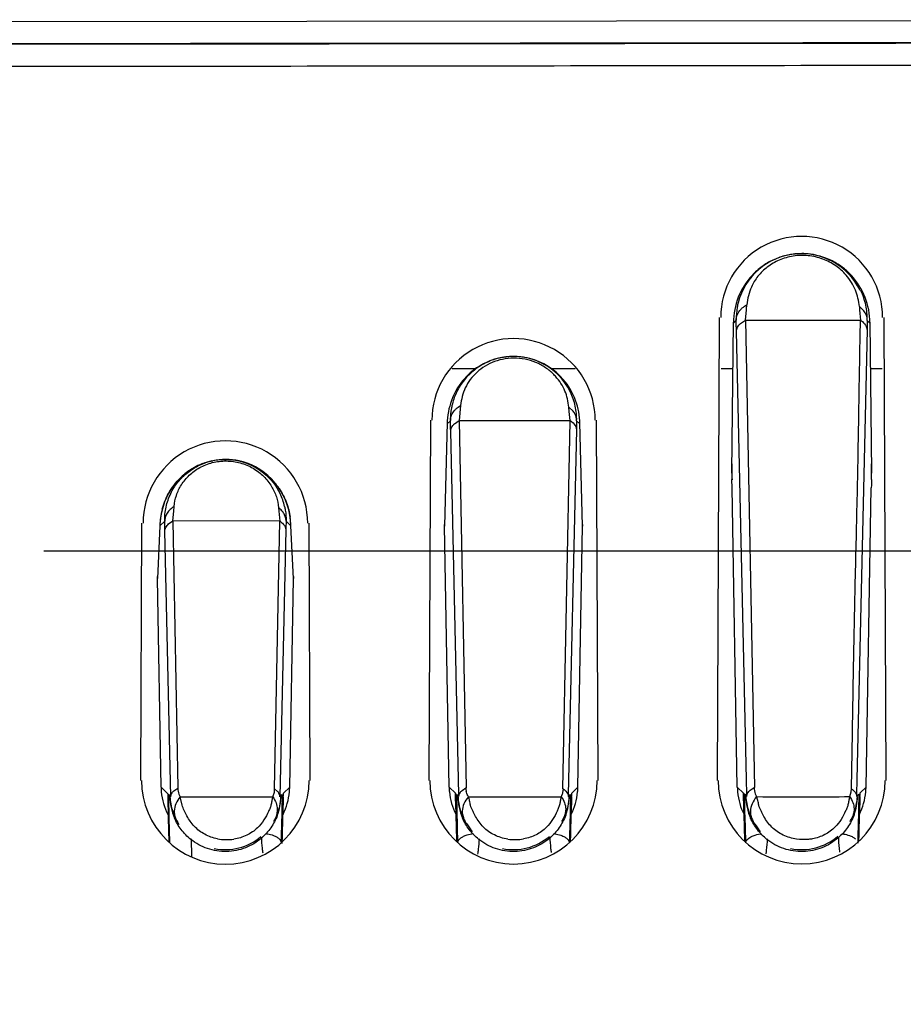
# Model space of a CAD drawing. Header units: inches. Extents: x 0 to 34, y 0 to 22.
# Tile 12 of 45: x 10.116 to 10.546, y 9.519 to 9.997. Entities that reach past the tile are written whole.
import ezdxf

# ---------------------------------------------------------------- set-up
doc = ezdxf.new("R2010")
doc.units = ezdxf.units.IN
doc.header["$LTSCALE"] = 1.87
doc.header["$MEASUREMENT"] = 0
doc.layers.get('0').update_dxf_attribs({"linetype": 'CONTINUOUS'})
doc.layers.add('DIMENSIONS', color=7, linetype='CONTINUOUS')
doc.styles.get("Standard").update_dxf_attribs({"font": 'txt', "width": 0.8})
doc.dimstyles.new('DIMSTYLE_1', dxfattribs={"dimtxt": 0.125, "dimasz": 0.18, "dimexe": 0.18, "dimexo": 0.0625, "dimgap": 0.09, "dimtad": 0, "dimtih": 1, "dimtoh": 1, "dimdec": 3, "dimzin": 4, "dimdsep": 46, "dimtxsty": 'STANDARD', "dimblk": '_FILLED', "dimblk1": '_FILLED', "dimblk2": '_FILLED', "dimcen": 0.09, "dimadec": 0, "dimazin": 0, "dimtp": 0.01, "dimtm": 0.01, "dimtfac": 1, "dimtdec": 3, "dimtofl": 0, "dimtmove": 0, "dimatfit": 3, "dimldrblk": '_FILLED', "dimfxl": 1, "dimtolj": 1, "dimtzin": 4, "dimarcsym": 0})

# ---------------------------------------------------------------- blocks, each defined once
blk = doc.blocks.new('_FILLED')
at = {"color": 0, "linetype": 'BYBLOCK'}
blk.add_solid([(0, 0), (-1, 0.1736111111), (-1, -0.1736111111)], dxfattribs=at)
blk = doc.blocks.new('*D10')
at = {"layer": 'DIMENSIONS', "color": 2, "linetype": 'CONTINUOUS'}
for p, q in [((10.1280446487, 9.7388993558), (12.0112890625, 9.7388993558)), ((11.8862890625, 9.7388993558), (11.8862890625, 7.6452996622)), ((11.8862890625, 5.4229153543), (11.8862890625, 7.3952996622)), ((10.985857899, 5.4229153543), (12.0112890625, 5.4229153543))]:
    blk.add_line(p, q, dxfattribs=at)
at = {"layer": 'DIMENSIONS', "color": 2, "linetype": 'CONTINUOUS', "xscale": 0.18, "yscale": 0.18, "zscale": 0.18}
for p, rotation in [((11.8862890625, 9.7388993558), 90), ((11.8862890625, 5.4229153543), 270)]:
    blk.add_blockref('_FILLED', p, dxfattribs=dict(at, rotation=rotation))
at = {"layer": 'DIMENSIONS', "color": 2, "linetype": 'CONTINUOUS', "insert": (11.8862890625, 7.5827996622), "char_height": 0.125, "width": 1.425, "attachment_point": 2, "line_spacing_factor": 0.9}
blk.add_mtext('4.316{\\Ftxt.shx;\\W1.000000;\\H0.125000; }[109.63]', dxfattribs=at)

msp = doc.modelspace()

# ---------------------------------------------------------------- linework, layer by layer
at = {"color": 6, "linetype": 'CONTINUOUS'}
for p, q in [((9.9426120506, 9.996068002), (10.9182691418, 9.9970946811)), ((10.4963305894, 9.8834153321), (10.4914943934, 9.8830502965)), ((10.5264247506, 9.8556762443), (10.5243268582, 9.8576931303)), ((10.469071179, 9.8510808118), (10.4694739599, 9.8561170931)), ((10.4553268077, 9.6274153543), (10.4563719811, 9.8510605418)), ((10.4563719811, 9.8510605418), (10.4563788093, 9.8524153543)), ((10.4623498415, 9.7770285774), (10.4631406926, 9.8501114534)), ((10.4631406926, 9.8501114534), (10.4631427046, 9.8496839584)), ((10.463142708, 9.8496842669), (10.4644451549, 9.8510093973)), ((10.46663233, 9.8494775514), (10.4690720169, 9.8510812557)), ((10.468927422, 9.8510083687), (10.4733021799, 9.6240209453)), ((10.4690714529, 9.8510820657), (10.5248577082, 9.8510442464)), ((10.5276861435, 9.8480028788), (10.5280507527, 9.8463405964)), ((10.5280875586, 9.8479262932), (10.5280506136, 9.8463405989)), ((10.5281628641, 9.8509788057), (10.5280875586, 9.8479262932)), ((10.5281628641, 9.8509788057), (10.5294354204, 9.8496839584)), ((10.5294354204, 9.8496839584), (10.5294374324, 9.8501114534)), ((10.5294374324, 9.8501114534), (10.5302289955, 9.7770314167)), ((10.5361493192, 9.8524153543), (10.5361563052, 9.8510297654)), ((10.5361563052, 9.8510297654), (10.5372017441, 9.6274153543)), ((10.4694613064, 9.627758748), (10.464574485, 9.8456471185)), ((10.5280506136, 9.8463405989), (10.5231420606, 9.627758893)), ((10.3305309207, 9.8095699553), (10.3299406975, 9.8022930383)), ((10.3833865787, 9.8066121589), (10.3832118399, 9.8088181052)), ((10.3852750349, 9.8068112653), (10.3832118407, 9.8088181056)), ((10.3837582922, 9.8022617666), (10.3833865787, 9.8066121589)), ((10.315250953, 9.6274153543), (10.3160529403, 9.8024153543)), ((10.3240839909, 9.801293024), (10.3227858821, 9.7510188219)), ((10.3240818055, 9.8006396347), (10.3256386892, 9.8022239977)), ((10.3240842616, 9.8013032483), (10.3240818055, 9.8006396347)), ((10.3276696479, 9.8007611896), (10.3299412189, 9.8022922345)), ((10.329822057, 9.8022302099), (10.3332623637, 9.6238638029)), ((10.3299406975, 9.8022930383), (10.3837582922, 9.8022617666)), ((10.3802639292, 9.623344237), (10.3838582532, 9.8021986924)), ((10.386964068, 9.8021989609), (10.3868920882, 9.7992685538)), ((10.386964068, 9.8021989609), (10.3884963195, 9.8006396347)), ((10.3897922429, 9.7510188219), (10.3884941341, 9.801293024)), ((10.3884963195, 9.8006396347), (10.3884941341, 9.801293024)), ((10.3964818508, 9.8024153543), (10.397284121, 9.6274153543)), ((10.329701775, 9.6205872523), (10.3257602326, 9.7971601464)), ((10.3868568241, 9.7977441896), (10.3828984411, 9.6206071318)), ((10.3865026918, 9.7993371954), (10.386856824, 9.7977441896)), ((10.3868920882, 9.7992685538), (10.3868568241, 9.7977441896)), ((10.4623755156, 9.7802770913), (10.4623866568, 9.7812551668)), ((10.4623866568, 9.7812551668), (10.4623866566, 9.773699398)), ((10.5301914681, 9.7736993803), (10.5301914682, 9.7812551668)), ((10.5301914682, 9.7812551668), (10.5302029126, 9.7802485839)), ((10.229743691, 9.7803231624), (10.2290503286, 9.7806479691)), ((10.462347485, 9.7767900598), (10.4623571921, 9.7782762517)), ((10.4623571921, 9.7782762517), (10.4623702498, 9.7797646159)), ((10.4623702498, 9.7797646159), (10.4623755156, 9.7802770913)), ((10.5302209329, 9.7782762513), (10.53023064, 9.7767900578)), ((10.4628476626, 9.7737071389), (10.4623866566, 9.7736993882)), ((10.4624593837, 9.7695522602), (10.4623866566, 9.773699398)), ((10.5301672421, 9.7723169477), (10.5301431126, 9.7709345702)), ((10.5301914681, 9.7736993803), (10.5301672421, 9.7723169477)), ((10.1898217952, 9.7687479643), (10.1886793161, 9.7668375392)), ((10.4650206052, 9.62414211), (10.4624589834, 9.7695506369)), ((10.5275571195, 9.6241437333), (10.5301187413, 9.7695522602)), ((10.5301431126, 9.7709345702), (10.5301187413, 9.7695522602)), ((10.1907976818, 9.7534825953), (10.1912158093, 9.7581867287)), ((10.1912158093, 9.7581867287), (10.1914065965, 9.7605633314)), ((10.1751864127, 9.6274153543), (10.1757481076, 9.7524153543)), ((10.1868110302, 9.7534170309), (10.1844709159, 9.7510356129)), ((10.1845980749, 9.7535967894), (10.1844855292, 9.7520226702)), ((10.1886906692, 9.7520244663), (10.190798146, 9.7534818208)), ((10.1907084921, 9.7534336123), (10.1932126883, 9.6237198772)), ((10.2426844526, 9.7534573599), (10.1907981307, 9.7534825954)), ((10.2401603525, 9.6232808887), (10.2427607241, 9.7534102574)), ((10.2481072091, 9.7510356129), (10.2457868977, 9.7533968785)), ((10.256793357, 9.7524153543), (10.257355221, 9.6274153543)), ((10.1844709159, 9.7510356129), (10.183235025, 9.7255235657)), ((10.1844855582, 9.752023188), (10.1844709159, 9.7510356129)), ((10.1844875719, 9.7520636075), (10.1844855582, 9.752023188)), ((10.1897971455, 9.6194500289), (10.1869250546, 9.7486463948)), ((10.2456845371, 9.7491250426), (10.242799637, 9.6194683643)), ((10.2453414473, 9.7506492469), (10.2456845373, 9.7491250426)), ((10.2481072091, 9.7510356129), (10.24809298, 9.7520146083)), ((10.2493431, 9.7255235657), (10.2481072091, 9.7510356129)), ((10.3250206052, 9.62414211), (10.3227854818, 9.7510171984)), ((10.3227858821, 9.7510188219), (10.322788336, 9.7516824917)), ((10.3875571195, 9.6241437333), (10.3897922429, 9.7510188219)), ((10.3897898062, 9.7516818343), (10.3897922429, 9.7510188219)), ((10.1850206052, 9.62414211), (10.1832346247, 9.7255219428)), ((10.183235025, 9.7255235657), (10.183249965, 9.7265172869)), ((10.2475571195, 9.6241437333), (10.2493431, 9.7255235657)), ((10.2493281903, 9.7265166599), (10.2493431, 9.7255235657)), ((10.4696175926, 9.6206723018), (10.4694613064, 9.627758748)), ((10.5231420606, 9.627758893), (10.5229861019, 9.6206953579)), ((10.1850210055, 9.6241437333), (10.188309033, 9.6209124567)), ((10.1913003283, 9.6223667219), (10.1931201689, 9.6236681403)), ((10.2400822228, 9.6217353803), (10.2402374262, 9.6232293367)), ((10.24164053, 9.6220507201), (10.240237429, 9.6232293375)), ((10.2445103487, 9.621151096), (10.2475571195, 9.6241437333)), ((10.3250210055, 9.6241437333), (10.3280337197, 9.621185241)), ((10.3312692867, 9.6224795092), (10.3331369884, 9.6237949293)), ((10.3803657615, 9.6232751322), (10.3799256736, 9.620620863)), ((10.3845888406, 9.6212289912), (10.3875571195, 9.6241437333)), ((10.4650210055, 9.6241437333), (10.4679496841, 9.621267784)), ((10.4712279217, 9.6226063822), (10.4731455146, 9.6239363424)), ((10.5203517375, 9.6218475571), (10.5205041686, 9.623334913)), ((10.5246798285, 9.6213184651), (10.5275571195, 9.6241437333)), ((10.188309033, 9.6209124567), (10.1883421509, 9.6194202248)), ((10.1883421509, 9.6194202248), (10.1885707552, 9.609110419)), ((10.1887343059, 9.620494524), (10.189378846, 9.6198611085)), ((10.1887579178, 9.6194276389), (10.1887343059, 9.620494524)), ((10.1889858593, 9.609119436), (10.1887579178, 9.6194276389)), ((10.189378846, 9.6198611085), (10.1897971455, 9.6194500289)), ((10.194296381, 9.6193966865), (10.2393255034, 9.6194184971)), ((10.195310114, 9.6153868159), (10.194296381, 9.6193966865)), ((10.2393235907, 9.6194184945), (10.2400822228, 9.6217353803)), ((10.242799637, 9.6194683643), (10.2433764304, 9.6200352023)), ((10.2433764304, 9.6200352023), (10.2438609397, 9.620511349)), ((10.2438609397, 9.620511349), (10.2435160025, 9.6049251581)), ((10.2444444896, 9.6194841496), (10.2444853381, 9.6205192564)), ((10.2444853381, 9.6205192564), (10.2445103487, 9.621151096)), ((10.3286614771, 9.6205660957), (10.3293240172, 9.619914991)), ((10.3286851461, 9.6194970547), (10.3286614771, 9.6205660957)), ((10.3288346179, 9.6127419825), (10.3286851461, 9.6194970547)), ((10.3293240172, 9.619914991), (10.3297252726, 9.6195206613)), ((10.3297252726, 9.6195206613), (10.329701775, 9.6205872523)), ((10.3827729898, 9.6203164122), (10.3828749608, 9.6195423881)), ((10.3828984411, 9.6206071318), (10.3828749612, 9.6195423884)), ((10.3828749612, 9.6195423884), (10.3834645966, 9.6201218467)), ((10.3834645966, 9.6201218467), (10.3839369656, 9.6205860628)), ((10.3839369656, 9.6205860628), (10.3835896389, 9.6049010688)), ((10.3845227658, 9.6195581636), (10.3845636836, 9.6205941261)), ((10.3845636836, 9.6205941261), (10.3845888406, 9.6212289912)), ((10.4692576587, 9.6199802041), (10.4685762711, 9.6206498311)), ((10.4685999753, 9.619579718), (10.4685762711, 9.6206498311)), ((10.4687507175, 9.612770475), (10.4685999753, 9.619579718)), ((10.469641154, 9.6196033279), (10.4692576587, 9.6199802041)), ((10.469641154, 9.6196033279), (10.4696175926, 9.6206723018)), ((10.5196122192, 9.6195403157), (10.5203517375, 9.6218475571)), ((10.522859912, 9.6204073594), (10.5229624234, 9.619628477)), ((10.5229861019, 9.6206953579), (10.5229625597, 9.619628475)), ((10.5235649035, 9.6202204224), (10.5229625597, 9.619628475)), ((10.5240254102, 9.6206729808), (10.5235649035, 9.6202204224)), ((10.5240254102, 9.6206729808), (10.5236753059, 9.6048730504)), ((10.5246135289, 9.6196419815), (10.5246545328, 9.6206799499)), ((10.5246545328, 9.6206799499), (10.5246798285, 9.6213184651)), ((10.1885707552, 9.609110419), (10.1888278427, 9.5974966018)), ((10.1892498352, 9.5971615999), (10.1889858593, 9.609119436)), ((10.3290077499, 9.6049090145), (10.3288346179, 9.6127419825)), ((10.4689251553, 9.6048821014), (10.4687507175, 9.612770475)), ((10.2435160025, 9.6049251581), (10.2434444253, 9.601686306)), ((10.3291808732, 9.597067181), (10.3290077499, 9.6049090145)), ((10.3835896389, 9.6049010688), (10.3835173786, 9.6016331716)), ((10.4690995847, 9.5969846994), (10.4689251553, 9.6048821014)), ((10.5236753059, 9.6048730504), (10.5236022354, 9.601570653)), ((10.2434035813, 9.5998374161), (10.2433435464, 9.5971188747)), ((10.2434444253, 9.601686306), (10.2434035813, 9.5998374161)), ((10.3757752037, 9.6015282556), (10.3793478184, 9.6007186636)), ((10.3834800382, 9.5999438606), (10.3834159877, 9.5970451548)), ((10.3835173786, 9.6016331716), (10.3834800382, 9.5999438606)), ((10.5235687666, 9.6000574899), (10.5235002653, 9.5969593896)), ((10.5236022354, 9.601570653), (10.5235687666, 9.6000574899)), ((10.1999465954, 9.5904159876), (10.1997583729, 9.5989760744))]:
    msp.add_line(p, q, dxfattribs=at)
at = {"color": 7, "linetype": 'CONTINUOUS'}
for p, q in [((10.3379831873, 9.8274153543), (10.32640983, 9.8274153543)), ((10.3862120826, 9.8274153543), (10.3745918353, 9.8274153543)), ((10.4628899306, 9.8274153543), (10.4571647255, 9.8274153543)), ((10.5353639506, 9.8274153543), (10.5296881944, 9.8274153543))]:
    msp.add_line(p, q, dxfattribs=at)
at = {"color": 6, "linetype": 'CONTINUOUS'}
for points in [[(10.205159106, 9.7813328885), (10.202472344, 9.7801452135), (10.1999051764, 9.7787091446), (10.1976728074, 9.7771839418), (10.1957168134, 9.7755979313)], [(10.2369701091, 9.7755019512), (10.234868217, 9.7772116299), (10.2324732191, 9.7788324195), (10.229743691, 9.7803231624)], [(10.1957168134, 9.7755979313), (10.193997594, 9.7739726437), (10.192463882, 9.7722994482), (10.1910795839, 9.7705635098), (10.1898217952, 9.7687479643)], [(10.24636007, 9.761241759), (10.2454826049, 9.7635697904), (10.2444484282, 9.7658021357), (10.2432662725, 9.7679308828), (10.2419411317, 9.7699538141), (10.2404646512, 9.7718823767), (10.2388188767, 9.7737276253), (10.2369701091, 9.7755019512)], [(10.1886793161, 9.7668375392), (10.1876535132, 9.7648270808), (10.1867546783, 9.7627257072), (10.1859920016, 9.7605430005), (10.1853735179, 9.7582881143), (10.1849065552, 9.7559698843), (10.1845980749, 9.7535967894)], [(10.2480926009, 9.7520225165), (10.2479653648, 9.7537483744), (10.2476108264, 9.7563249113), (10.2470724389, 9.7588247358), (10.24636007, 9.761241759)]]:
    msp.add_lwpolyline(points, dxfattribs=at)
for centre, radius, start, end in [((10.4962888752, 9.8524158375), 0.039338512, 359.999305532, 180.0006936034), ((10.4961433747, 9.8516975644), 0.0316936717, 25.8941667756, 165.7697134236), ((10.4965943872, 9.8489405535), 0.034488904, 98.5037109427, 103.0469537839), ((10.4960182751, 9.8491420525), 0.0342847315, 76.028091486, 80.0222096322), ((10.496412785, 9.8503802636), 0.0330487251, 125.9066443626, 137.2095485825), ((10.4968521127, 9.8499279), 0.0336784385, 137.152521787, 180.0960223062), ((10.4960605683, 9.8502653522), 0.0332036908, 42.7504449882, 51.9800790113), ((10.4955897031, 9.8498533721), 0.0338291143, 359.8931622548, 42.7214791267), ((9.8261071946, 9.9014534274), 0.6449621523, 355.9691828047, 356.1870059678), ((10.9995232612, 9.8923060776), 0.4764553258, 184.1660240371, 184.9678929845), ((8.4320446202, 9.7993082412), 2.0330580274, 1.3060384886, 1.4572025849), ((10.3562891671, 9.8024162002), 0.0396732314, 359.9987941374, 180.0012045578), ((10.3564718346, 9.8014341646), 0.032017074, 103.5445971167, 131.3909272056), ((10.355959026, 9.8035046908), 0.0298840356, 100.3989137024, 103.5184750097), ((10.356389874, 9.802786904), 0.0305961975, 25.8820548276, 101.7518009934), ((10.3558718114, 9.8039881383), 0.0293927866, 96.4258815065, 100.4017994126), ((10.3566711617, 9.8038360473), 0.0295486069, 78.5764388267, 83.805059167), ((10.3561067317, 9.8014326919), 0.0320178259, 40.6238922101, 75.3942295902), ((10.3568783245, 9.8009218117), 0.032670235, 131.3316341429, 150.5064744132), ((10.3553022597, 9.800634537), 0.0331578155, 20.1694845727, 40.6122280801), ((10.3575229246, 9.8005138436), 0.0334321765, 150.4417836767, 169.5066410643), ((10.3561429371, 9.8028880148), 0.0304982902, 153.9637697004, 165.681480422), ((10.3547894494, 9.800436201), 0.0337075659, 0.3517203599, 20.1853899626), ((10.3578744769, 9.8004280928), 0.0337934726, 169.4722375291, 179.637733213), ((8.4964200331, 9.7557854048), 1.8298080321, 1.29565511, 1.454262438), ((10.2162891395, 9.7524161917), 0.0399867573, 359.9988154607, 180.0011834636), ((10.2163926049, 9.7522868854), 0.0311424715, 111.1773921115, 113.7264348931), ((10.2167182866, 9.751348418), 0.0321352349, 102.6818075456, 111.1143816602), ((10.2162876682, 9.7536344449), 0.0297766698, 77.1271849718, 101.8478755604), ((10.2160652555, 9.7519581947), 0.0314912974, 46.3595827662, 77.6459603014), ((10.2168353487, 9.7515533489), 0.0320017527, 127.6347509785, 134.0130705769), ((10.2165773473, 9.7519105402), 0.0315613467, 113.7585621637, 127.6597919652), ((10.7765528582, 9.7792267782), 0.3142148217, 180.4443300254, 181.0079487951), ((10.2160241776, 9.7792267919), 0.314215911, 358.9920507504, 359.5556686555), ((9.864574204, 9.7731808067), 0.6656662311, 0.4385836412, 0.6083550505), ((10.2153718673, 9.7511584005), 0.032543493, 33.9248093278, 46.4298434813), ((10.2163673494, 9.7540123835), 0.029415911, 12.7742616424, 25.6349611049), ((10.2186698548, 9.7504094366), 0.0342048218, 165.1503906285, 178.9439926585), ((10.9068841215, 9.8145753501), 0.6670049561, 184.6993732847, 185.2572477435), ((8.5499503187, 9.7119072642), 1.6373869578, 1.2856910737, 1.4526738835), ((11.6655831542, 9.7172389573), 1.4202565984, 178.5411649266, 178.7135482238), ((10.2139231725, 9.750409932), 0.0341899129, 1.0556376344, 8.2160975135), ((10.2162890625, 9.6274153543), 0.0407240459, 180.0000000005, 359.9999999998), ((10.2156822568, 9.6246813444), 0.0306659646, 181.0116484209, 185.389491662), ((10.2022170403, 9.6238200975), 0.00909826, 180.9567297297, 190.8320399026), ((10.216894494, 9.6246813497), 0.0306673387, 354.614411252, 358.9883812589), ((10.3562890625, 9.6274153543), 0.0406544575, 180.0000000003, 360), ((10.3556874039, 9.6246811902), 0.0306711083, 181.0118294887, 185.3743761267), ((10.3422825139, 9.6239494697), 0.0091468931, 180.9679454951, 190.9641675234), ((10.3568980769, 9.6246811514), 0.0306637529, 354.6036720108, 358.9879998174), ((10.4962890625, 9.6274153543), 0.0405735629, 180.0000000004, 359.9999999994), ((10.4956826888, 9.6246811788), 0.0306663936, 181.0119254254, 185.3882330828), ((10.4823186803, 9.6240867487), 0.0091745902, 180.9389109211, 191.1054047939), ((10.4968940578, 9.6246811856), 0.030667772, 354.6156657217, 358.9881065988), ((10.2165606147, 9.6247621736), 0.0315480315, 185.3858076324, 206.3077982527), ((10.2154097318, 9.6212747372), 0.0271031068, 180.7731022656, 184.3382710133), ((10.2164748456, 9.6199174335), 0.0271697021, 181.0108716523, 203.3111760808), ((10.2017643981, 9.6237308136), 0.0086369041, 190.8146081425, 210.1382641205), ((10.2161375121, 9.619931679), 0.0271353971, 339.3429012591, 358.9971717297), ((11.6678932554, 9.5630038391), 1.424568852, 177.7277814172, 177.9266296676), ((10.2162561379, 9.6247396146), 0.0313083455, 333.7386542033, 354.6179013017), ((10.2165409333, 9.6218340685), 0.0279777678, 354.4979265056, 358.5941221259), ((10.2100599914, 9.6220586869), 0.0344618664, 355.2856821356, 358.4886303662), ((10.3563143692, 9.6247381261), 0.0313006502, 185.3706459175, 206.1947687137), ((8.8223965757, 9.5612368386), 1.5068301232, 2.0347727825, 2.2800826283), ((10.3561292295, 9.6218683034), 0.0281038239, 181.4003940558, 185.165475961), ((10.3564696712, 9.6199881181), 0.0272388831, 181.0084934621, 203.5998450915), ((10.3549055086, 14.1164957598), 4.4970974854, 269.7381250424, 270.0492272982), ((10.3551544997, 13.4855066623), 3.8661084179, 270.0535716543, 270.3602905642), ((10.371551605, 9.6233327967), 0.0088022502, 334.0093792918, 342.0555062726), ((10.3561362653, 9.6200070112), 0.0272110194, 339.5342526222, 358.9972506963), ((10.3560174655, 9.6247623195), 0.0315480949, 333.6487197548, 354.6073195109), ((11.8341124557, 9.5620089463), 1.4507316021, 177.7265314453, 177.9234932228), ((10.3566424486, 9.6219128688), 0.0279547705, 354.4589765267, 358.5904531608), ((10.3500214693, 9.6221402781), 0.0345788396, 355.2846433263, 358.4859372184), ((10.4965590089, 9.6247617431), 0.031546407, 185.3844525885, 206.3020527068), ((8.9865757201, 9.5623266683), 1.4825460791, 2.0297313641, 2.2784906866), ((10.4961461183, 9.6219534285), 0.0282047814, 181.4006119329, 185.1461501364), ((10.4964761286, 9.6200735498), 0.0273320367, 181.0109323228, 203.8936752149), ((10.4819002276, 9.623999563), 0.0087471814, 191.0729614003, 210.9634748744), ((10.4961125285, 11.9149230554), 2.2955242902, 269.4580732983, 270.0705543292), ((10.4962356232, 11.5476361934), 1.9282375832, 270.0803357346, 270.6946844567), ((10.4961349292, 9.6200946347), 0.0272990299, 339.7200191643, 358.9973051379), ((10.4962797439, 9.6247366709), 0.031284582, 333.7468453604, 354.6200691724), ((12.0053042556, 9.5608175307), 1.4818587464, 177.724966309, 177.9196043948), ((10.4966611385, 9.6220047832), 0.0280271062, 354.4548070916, 358.5891136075), ((10.4899955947, 9.6222332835), 0.0346957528, 355.2844121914, 358.4851101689), ((11.292020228, 9.5767075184), 1.0484461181, 177.9318708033, 178.3594488), ((9.2668490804, 9.5775405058), 1.0620791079, 1.5858927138, 2.0071170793), ((10.3567132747, 9.6206722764), 0.0265653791, 332.3135633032, 344.9083210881), ((11.4337637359, 9.5765995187), 1.050117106, 177.9275731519, 178.3566874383), ((9.3978275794, 9.5774187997), 1.0710178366, 1.5851292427, 2.0020785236), ((11.5752998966, 9.5765067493), 1.0515682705, 177.9233615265, 178.3545186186), ((11.9139175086, 9.5593240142), 1.6705862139, 178.3741273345, 178.7178212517), ((8.7969991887, 9.5641966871), 1.5321183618, 1.4127813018, 1.5984343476), ((10.3557819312, 9.6211745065), 0.0276234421, 330.2717015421, 332.288685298), ((12.0127512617, 9.5603209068), 1.6293333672, 178.3683577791, 178.6856662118), ((8.907219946, 9.5634982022), 1.5618228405, 1.409288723, 1.5977484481), ((10.4958280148, 9.6212403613), 0.0276594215, 330.101181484, 332.3756741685), ((12.1425182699, 9.5605219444), 1.6190117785, 178.3654727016, 178.6780755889), ((10.2162750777, 9.6206633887), 0.026899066, 258.4164195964, 309.9879126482), ((10.2169601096, 9.6223626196), 0.0237694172, 259.1323575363, 278.2759374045), ((10.2862919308, 9.6005976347), 0.0524906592, 180.918411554, 186.7813041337), ((8.3888805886, 9.5539285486), 1.9403660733, 1.2937075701, 1.4187689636), ((10.2873321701, 9.600537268), 0.0523912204, 352.8060654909, 358.320347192), ((10.3562726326, 9.6207387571), 0.0269750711, 258.4545547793, 310.277086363), ((10.4263787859, 9.6005327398), 0.0524220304, 180.7330374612, 186.7461586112), ((8.4804142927, 9.5527710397), 1.9887632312, 1.3007775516, 1.4158271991), ((10.4962701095, 9.6208263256), 0.0270633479, 258.6118583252, 310.5770267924), ((10.5664814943, 9.6004609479), 0.0523574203, 180.5298729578, 186.7129027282), ((10.2867114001, 9.6006449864), 0.0529127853, 186.7785857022, 189.22151558), ((10.3571040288, 9.6222698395), 0.0236748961, 261.1770122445, 279.97804141), ((10.4267927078, 9.6005788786), 0.0528385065, 186.74311765, 188.9814993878), ((10.4273653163, 9.6004690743), 0.0523598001, 352.3349469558, 358.3706398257), ((10.566885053, 9.6005053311), 0.0527634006, 186.7095419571, 188.7127648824), ((10.2868969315, 9.6005884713), 0.052829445, 350.1980803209, 352.8100824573), ((10.4269583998, 9.6005191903), 0.0527697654, 350.3394747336, 352.3399491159)]:
    msp.add_arc(centre, radius, start, end, dxfattribs=at)
for points, knots in [([(9.943296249, 9.985408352), (10.024847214, 9.9854588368), (10.3505046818, 9.9857100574), (10.6761619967, 9.9861594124), (10.9202681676, 9.9866075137)], [0, 0, 0, 0, 0.2504194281, 1, 1, 1, 1]), ([(10.964526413, 9.9862790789), (10.8796006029, 9.9861198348), (10.5391883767, 9.9855349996), (10.1987757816, 9.9851646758), (9.9432890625, 9.9850079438)], [0, 0, 0, 0, 0.2494793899, 1, 1, 1, 1]), ([(10.9665808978, 9.9755658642), (10.8815422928, 9.9753935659), (10.7113268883, 9.9750879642), (10.4558244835, 9.9746851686), (10.1999922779, 9.9743529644), (10.0293368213, 9.9741997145), (9.9439683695, 9.9741377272)], [0, 0, 0, 0, 0.2494748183, 0.4993548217, 0.7495579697, 1, 1, 1, 1]), ([(10.5178670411, 9.8729830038), (10.5163772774, 9.8746840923), (10.5137827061, 9.8769982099), (10.5098135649, 9.8793973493), (10.5054102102, 9.881331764), (10.4994485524, 9.8827159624), (10.4921758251, 9.8824969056), (10.4853657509, 9.8805639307), (10.4795051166, 9.8771373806), (10.4748809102, 9.8726270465), (10.4726747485, 9.8690340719), (10.4718550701, 9.8671781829)], [0, 0, 0, 0, 0.1240507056, 0.1882786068, 0.2539140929, 0.3872830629, 0.5201406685, 0.6488988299, 0.7716323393, 0.8886974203, 1, 1, 1, 1]), ([(10.4888085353, 9.88253914), (10.4865450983, 9.8820143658), (10.4824054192, 9.8805811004), (10.4786635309, 9.8783316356), (10.4770308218, 9.8771488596)], [0, 0, 0, 0, 0.5354141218, 1, 1, 1, 1]), ([(10.5019586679, 9.8829082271), (10.5015003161, 9.8829889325), (10.4996376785, 9.8832781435), (10.4977500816, 9.883413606), (10.4963305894, 9.8834153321)], [0, 0, 0, 0, 0.2469116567, 1, 1, 1, 1]), ([(10.5165118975, 9.8764231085), (10.5148484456, 9.8777225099), (10.5120609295, 9.87951322), (10.5078856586, 9.8813740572), (10.5055354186, 9.882103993), (10.5042961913, 9.8824124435)], [0, 0, 0, 0, 0.4624554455, 0.7202148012, 1, 1, 1, 1]), ([(10.5243268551, 9.8576931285), (10.524159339, 9.8590453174), (10.5237306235, 9.8617449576), (10.5225232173, 9.8657310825), (10.5205710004, 9.8695393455), (10.5188384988, 9.8718737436), (10.5178670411, 9.8729830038)], [0, 0, 0, 0, 0.2424155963, 0.4854249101, 0.7376600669, 1, 1, 1, 1]), ([(10.4718550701, 9.8671781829), (10.4712569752, 9.865823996), (10.4703310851, 9.8629795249), (10.4698350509, 9.8600429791), (10.469641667, 9.8585633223)], [0, 0, 0, 0, 0.4980058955, 1, 1, 1, 1]), ([(10.5281629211, 9.8509820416), (10.528216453, 9.853445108), (10.5277245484, 9.8584526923), (10.5260903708, 9.8632136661), (10.5249929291, 9.8654789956)], [0, 0, 0, 0, 0.4946281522, 1, 1, 1, 1]), ([(10.465422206, 9.8594884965), (10.4652452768, 9.8587928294), (10.4646356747, 9.8560092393), (10.4643990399, 9.8531431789), (10.4644450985, 9.8510126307)], [0, 0, 0, 0, 0.2519652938, 1, 1, 1, 1]), ([(10.4668254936, 9.8563972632), (10.4670230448, 9.8566013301), (10.4678821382, 9.8574207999), (10.4688611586, 9.8581104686), (10.4696417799, 9.8585632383)], [0, 0, 0, 0, 0.2393902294, 1, 1, 1, 1]), ([(10.4644455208, 9.8510093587), (10.4644390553, 9.8519631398), (10.4648959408, 9.8539848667), (10.4660966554, 9.8556443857), (10.4668254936, 9.8563972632)], [0, 0, 0, 0, 0.4765031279, 1, 1, 1, 1]), ([(10.5281628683, 9.8509789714), (10.5281685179, 9.8517961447), (10.5278495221, 9.8535044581), (10.5269691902, 9.8549887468), (10.5264247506, 9.8556762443)], [0, 0, 0, 0, 0.4823593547, 1, 1, 1, 1]), ([(10.4645743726, 9.8456471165), (10.464573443, 9.8463277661), (10.4650113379, 9.8478208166), (10.4660263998, 9.8489504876), (10.46663233, 9.8494775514)], [0, 0, 0, 0, 0.4587406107, 1, 1, 1, 1]), ([(10.5205041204, 9.6233348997), (10.5206850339, 9.6329750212), (10.5210048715, 9.6522216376), (10.5214231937, 9.6786369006), (10.5218630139, 9.7025417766), (10.5224981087, 9.7310212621), (10.5231998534, 9.7594018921), (10.5237673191, 9.7877142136), (10.5242451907, 9.8158924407), (10.5245834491, 9.8370000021), (10.5248572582, 9.8510467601)], [0, 0, 0, 0, 0.127002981, 0.2535529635, 0.3479881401, 0.4419329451, 0.6287802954, 0.7219341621, 0.8149395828, 1, 1, 1, 1]), ([(10.5248572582, 9.8510467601), (10.5251862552, 9.850830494), (10.5263095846, 9.8500117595), (10.5272803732, 9.8489179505), (10.5276861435, 9.8480028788)], [0, 0, 0, 0, 0.2822892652, 1, 1, 1, 1]), ([(10.3500234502, 9.8327709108), (10.3476986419, 9.8322888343), (10.3431831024, 9.8307782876), (10.3371605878, 9.8270824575), (10.3322118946, 9.8221939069), (10.3297348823, 9.8183102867), (10.328739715, 9.816274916)], [0, 0, 0, 0, 0.2560383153, 0.5080822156, 0.7556764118, 1, 1, 1, 1]), ([(10.3766774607, 9.823773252), (10.3755295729, 9.825034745), (10.3729407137, 9.8273795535), (10.3683855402, 9.8301234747), (10.3632467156, 9.8319434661), (10.3577916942, 9.8327537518), (10.3523125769, 9.8324381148), (10.3455136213, 9.8307126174), (10.3409423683, 9.8279708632), (10.3384488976, 9.8256988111)], [0, 0, 0, 0, 0.1209077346, 0.2458516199, 0.3745824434, 0.5048388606, 0.6342576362, 0.7608638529, 1, 1, 1, 1]), ([(10.3598597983, 9.833212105), (10.3586515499, 9.8333429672), (10.3562197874, 9.8334590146), (10.3537886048, 9.833332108), (10.3525822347, 9.8331962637)], [0, 0, 0, 0, 0.5002716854, 1, 1, 1, 1]), ([(10.3384488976, 9.8256988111), (10.3361401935, 9.8235951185), (10.3332486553, 9.8197953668), (10.3312533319, 9.8139965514), (10.3307344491, 9.8110517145), (10.3305309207, 9.8095699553)], [0, 0, 0, 0, 0.5116213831, 0.7550050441, 1, 1, 1, 1]), ([(10.3832118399, 9.8088181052), (10.3830429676, 9.8101479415), (10.3826044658, 9.8128030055), (10.3813718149, 9.8167136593), (10.379397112, 9.8204338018), (10.3776531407, 9.8227010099), (10.3766774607, 9.823773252)], [0, 0, 0, 0, 0.2423830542, 0.4855533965, 0.7378734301, 1, 1, 1, 1]), ([(10.3869641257, 9.8022022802), (10.387015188, 9.8045720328), (10.3865413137, 9.8093870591), (10.3849710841, 9.8139652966), (10.3839171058, 9.8161427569)], [0, 0, 0, 0, 0.494902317, 1, 1, 1, 1]), ([(10.3265920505, 9.8104306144), (10.3264196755, 9.8097572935), (10.3258258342, 9.8070637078), (10.3255944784, 9.804289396), (10.3256386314, 9.8022273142)], [0, 0, 0, 0, 0.2520445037, 1, 1, 1, 1]), ([(10.3278745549, 9.8074401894), (10.3280603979, 9.8076392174), (10.3288688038, 9.808439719), (10.3297928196, 9.8091197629), (10.3305310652, 9.8095698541)], [0, 0, 0, 0, 0.239507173, 1, 1, 1, 1]), ([(10.3256390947, 9.8022239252), (10.3256375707, 9.8024511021), (10.3256810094, 9.8033750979), (10.325925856, 9.8042864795), (10.3262000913, 9.8049270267)], [0, 0, 0, 0, 0.245877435, 1, 1, 1, 1]), ([(10.3262000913, 9.8049270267), (10.3262954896, 9.805149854), (10.3267381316, 9.8060584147), (10.3273509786, 9.806879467), (10.3278745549, 9.8074401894)], [0, 0, 0, 0, 0.2400958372, 1, 1, 1, 1]), ([(10.3865447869, 9.8045635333), (10.3864731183, 9.8047596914), (10.3861422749, 9.8055570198), (10.3856777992, 9.8062963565), (10.3852750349, 9.8068112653)], [0, 0, 0, 0, 0.2421168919, 1, 1, 1, 1]), ([(10.3262449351, 9.7990114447), (10.3263270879, 9.7991665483), (10.326716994, 9.7998138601), (10.3272365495, 9.8003769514), (10.3276696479, 9.8007611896)], [0, 0, 0, 0, 0.2326290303, 1, 1, 1, 1]), ([(10.3837577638, 9.8022641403), (10.3840769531, 9.8020554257), (10.3851638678, 9.8012682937), (10.3861075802, 9.8002179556), (10.3865026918, 9.7993371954)], [0, 0, 0, 0, 0.283189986, 1, 1, 1, 1]), ([(10.3869640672, 9.8021989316), (10.3869654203, 9.8023971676), (10.3869338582, 9.8032000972), (10.3867523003, 9.8039955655), (10.3865447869, 9.8045635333)], [0, 0, 0, 0, 0.2468965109, 1, 1, 1, 1]), ([(10.3257602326, 9.7971601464), (10.3257601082, 9.7973154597), (10.3258019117, 9.7979571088), (10.3260173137, 9.7985816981), (10.3262449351, 9.7990114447)], [0, 0, 0, 0, 0.2420645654, 1, 1, 1, 1]), ([(10.1897642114, 9.7668675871), (10.1907171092, 9.7688301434), (10.1930919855, 9.7725732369), (10.1978421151, 9.7772833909), (10.2036177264, 9.7808448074), (10.2079464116, 9.7823071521), (10.2101741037, 9.7827767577)], [0, 0, 0, 0, 0.2448278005, 0.49260406, 0.7445121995, 1, 1, 1, 1]), ([(10.194929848, 9.7710412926), (10.195995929, 9.7727410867), (10.198628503, 9.7759538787), (10.203774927, 9.7796992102), (10.2099516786, 9.7821359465), (10.2167464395, 9.7829333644), (10.2235797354, 9.7819907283), (10.2298405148, 9.7793730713), (10.2350518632, 9.7754059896), (10.237686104, 9.7720330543), (10.2387471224, 9.7702597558)], [0, 0, 0, 0, 0.1156465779, 0.2364418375, 0.3631171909, 0.4941224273, 0.6264480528, 0.7563487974, 0.8808931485, 1, 1, 1, 1]), ([(10.2096634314, 9.7826996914), (10.2106620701, 9.7829234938), (10.2128417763, 9.7832870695), (10.2162231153, 9.7834561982), (10.219614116, 9.7833074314), (10.2217957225, 9.782941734), (10.2228028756, 9.7827202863)], [0, 0, 0, 0, 0.2320179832, 0.4997524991, 0.7662132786, 1, 1, 1, 1]), ([(10.2229215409, 9.7826627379), (10.2272368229, 9.7816710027), (10.2354082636, 9.7777229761), (10.241024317, 9.7706174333), (10.2428878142, 9.7667387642)], [0, 0, 0, 0, 0.5071397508, 1, 1, 1, 1]), ([(10.1856074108, 9.7591755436), (10.1863164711, 9.7618484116), (10.1885691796, 9.767476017), (10.1922750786, 9.7723233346), (10.1945998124, 9.7745684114)], [0, 0, 0, 0, 0.4611052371, 1, 1, 1, 1]), ([(10.1868109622, 9.7534209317), (10.1867620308, 9.7557116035), (10.1872270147, 9.760356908), (10.1887466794, 9.7647719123), (10.1897642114, 9.7668675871)], [0, 0, 0, 0, 0.4958399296, 1, 1, 1, 1]), ([(10.1914066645, 9.7605632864), (10.1915619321, 9.7623843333), (10.1923276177, 9.7660548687), (10.1939293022, 9.76944599), (10.194929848, 9.7710412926)], [0, 0, 0, 0, 0.4925284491, 1, 1, 1, 1]), ([(10.2387471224, 9.7702597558), (10.2397014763, 9.7686647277), (10.2412265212, 9.7653151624), (10.2419695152, 9.7617098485), (10.2421216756, 9.7599293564)], [0, 0, 0, 0, 0.5098410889, 1, 1, 1, 1]), ([(10.2423755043, 9.7693210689), (10.2438478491, 9.7671355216), (10.2461701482, 9.7626007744), (10.2474187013, 9.7576757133), (10.2477621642, 9.7552959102)], [0, 0, 0, 0, 0.5228948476, 1, 1, 1, 1]), ([(10.1914065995, 9.7605633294), (10.1907094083, 9.760115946), (10.1894426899, 9.7591408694), (10.1879494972, 9.757383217), (10.1870174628, 9.7554501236), (10.1868066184, 9.7540795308), (10.1868110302, 9.7534170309)], [0, 0, 0, 0, 0.2809469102, 0.5382997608, 0.7753089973, 1, 1, 1, 1]), ([(10.2457868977, 9.7533968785), (10.2457908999, 9.7539882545), (10.2456280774, 9.7552035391), (10.2448963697, 9.756943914), (10.243709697, 9.7585623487), (10.2426868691, 9.759493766), (10.2421214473, 9.7599292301)], [0, 0, 0, 0, 0.2289663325, 0.46788232, 0.7236891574, 1, 1, 1, 1]), ([(10.2450551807, 9.7605165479), (10.2451891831, 9.7599280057), (10.2456486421, 9.7575843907), (10.2458251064, 9.7551845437), (10.2457869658, 9.7534007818)], [0, 0, 0, 0, 0.2527896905, 1, 1, 1, 1]), ([(10.2426845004, 9.7534596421), (10.2429934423, 9.7532584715), (10.2440427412, 9.7525026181), (10.2449577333, 9.7514955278), (10.2453414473, 9.7506492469)], [0, 0, 0, 0, 0.2840537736, 1, 1, 1, 1]), ([(10.1869250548, 9.7486463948), (10.1869249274, 9.7492426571), (10.1872991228, 9.7505493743), (10.1881696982, 9.7515526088), (10.1886906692, 9.7520244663)], [0, 0, 0, 0, 0.4589610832, 1, 1, 1, 1]), ([(10.3803657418, 9.6232751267), (10.3806750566, 9.623062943), (10.3816884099, 9.622287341), (10.3825423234, 9.621196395), (10.3827729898, 9.6203164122)], [0, 0, 0, 0, 0.2919474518, 1, 1, 1, 1]), ([(10.5205041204, 9.6233348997), (10.5208065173, 9.6231243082), (10.5217996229, 9.6223531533), (10.5226321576, 9.6212749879), (10.522859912, 9.6204073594)], [0, 0, 0, 0, 0.2911841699, 1, 1, 1, 1]), ([(10.1893093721, 9.6205010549), (10.1893515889, 9.6180596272), (10.1899167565, 9.6143135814), (10.1916965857, 9.6095237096), (10.1929674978, 9.6071748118), (10.1937134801, 9.6060254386)], [0, 0, 0, 0, 0.4788216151, 0.731304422, 1, 1, 1, 1]), ([(10.1897971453, 9.6194500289), (10.1897977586, 9.6199625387), (10.190116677, 9.6210857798), (10.1908563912, 9.6219555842), (10.1913003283, 9.6223667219)], [0, 0, 0, 0, 0.4585876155, 1, 1, 1, 1]), ([(10.1942962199, 9.6193956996), (10.193452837, 9.6183726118), (10.1920820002, 9.6162314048), (10.1914581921, 9.6137354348), (10.1914216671, 9.6125553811)], [0, 0, 0, 0, 0.5289801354, 1, 1, 1, 1]), ([(10.2393255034, 9.6194184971), (10.2391143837, 9.6188765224), (10.2388937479, 9.617661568), (10.2386153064, 9.6158383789), (10.2380374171, 9.6140363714), (10.2375382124, 9.6128990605), (10.2372788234, 9.612336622)], [0, 0, 0, 0, 0.2359118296, 0.4963642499, 0.7487859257, 1, 1, 1, 1]), ([(10.2393236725, 9.6194192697), (10.2399883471, 9.6184984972), (10.2410588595, 9.616579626), (10.2415126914, 9.6144112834), (10.2415326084, 9.6133784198)], [0, 0, 0, 0, 0.5236450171, 1, 1, 1, 1]), ([(10.2432687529, 9.6205181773), (10.2432309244, 9.618330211), (10.2427636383, 9.6149926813), (10.2413617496, 9.6106688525), (10.2403338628, 9.6085455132), (10.2397375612, 9.6074950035)], [0, 0, 0, 0, 0.4822486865, 0.7337957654, 1, 1, 1, 1]), ([(10.2427996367, 9.6194683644), (10.2427992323, 9.6199164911), (10.2425564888, 9.6208749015), (10.2420080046, 9.6216935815), (10.24164053, 9.6220507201)], [0, 0, 0, 0, 0.4665277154, 1, 1, 1, 1]), ([(10.3292350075, 9.6205726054), (10.329244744, 9.6200094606), (10.329358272, 9.6177046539), (10.3297604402, 9.6154146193), (10.3302167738, 9.6137316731)], [0, 0, 0, 0, 0.2441448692, 1, 1, 1, 1]), ([(10.3297252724, 9.6195206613), (10.3297255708, 9.6197748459), (10.3298176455, 9.6204459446), (10.3303157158, 9.6214945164), (10.3309096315, 9.6221721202), (10.3312692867, 9.6224795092)], [0, 0, 0, 0, 0.2225980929, 0.5856755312, 1, 1, 1, 1]), ([(10.3343510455, 9.6194442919), (10.3334867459, 9.6184098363), (10.3320807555, 9.6162437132), (10.3314361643, 9.6137101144), (10.3313974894, 9.6125130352)], [0, 0, 0, 0, 0.5295201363, 1, 1, 1, 1]), ([(10.3343499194, 9.619442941), (10.3342314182, 9.6196431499), (10.3337624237, 9.6205140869), (10.3334466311, 9.621467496), (10.3333025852, 9.6222097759)], [0, 0, 0, 0, 0.2352907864, 1, 1, 1, 1]), ([(10.3354163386, 9.6153139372), (10.335225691, 9.6160402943), (10.3350341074, 9.6171289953), (10.3347136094, 9.6185167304), (10.3344908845, 9.6191564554), (10.3343512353, 9.619445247)], [0, 0, 0, 0, 0.5271919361, 0.77480183, 1, 1, 1, 1]), ([(10.3794654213, 9.6194746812), (10.3792606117, 9.6189391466), (10.3790463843, 9.6177417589), (10.3787760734, 9.6159451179), (10.378215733, 9.614169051), (10.3777313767, 9.6130471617), (10.3774797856, 9.612492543)], [0, 0, 0, 0, 0.2361867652, 0.4967600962, 0.7491265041, 1, 1, 1, 1]), ([(10.3794636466, 9.6194754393), (10.3801162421, 9.6185615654), (10.3811664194, 9.6166575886), (10.3816091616, 9.614511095), (10.3816280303, 9.6134879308)], [0, 0, 0, 0, 0.5232085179, 1, 1, 1, 1]), ([(10.3833431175, 9.6205929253), (10.3833333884, 9.6200301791), (10.3832199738, 9.6177266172), (10.3828182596, 9.6154378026), (10.382362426, 9.6137556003)], [0, 0, 0, 0, 0.2441040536, 1, 1, 1, 1]), ([(10.4691483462, 9.6206563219), (10.4691581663, 9.6200883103), (10.4692731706, 9.6177629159), (10.4696810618, 9.6154525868), (10.4701438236, 9.6137550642)], [0, 0, 0, 0, 0.2440732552, 1, 1, 1, 1]), ([(10.4696412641, 9.6196033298), (10.4696418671, 9.6201325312), (10.4699842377, 9.6212925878), (10.4707544, 9.6221932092), (10.4712279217, 9.6226063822)], [0, 0, 0, 0, 0.4571383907, 1, 1, 1, 1]), ([(10.4744006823, 9.6195005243), (10.4735145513, 9.6184542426), (10.4720718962, 9.6162622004), (10.4714054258, 9.6136893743), (10.4713644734, 9.6124745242)], [0, 0, 0, 0, 0.5300710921, 1, 1, 1, 1]), ([(10.4754871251, 9.6153407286), (10.4752931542, 9.616071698), (10.4750964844, 9.617167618), (10.4747687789, 9.6185652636), (10.4745422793, 9.6192099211), (10.4744008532, 9.6195014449)], [0, 0, 0, 0, 0.5267557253, 0.774315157, 1, 1, 1, 1]), ([(10.5196140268, 9.6195403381), (10.5194110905, 9.6190050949), (10.5191999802, 9.6178088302), (10.5189335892, 9.6160143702), (10.518379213, 9.6142401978), (10.5178991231, 9.6131196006), (10.5176497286, 9.6125658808)], [0, 0, 0, 0, 0.2362337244, 0.4970253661, 0.7493764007, 1, 1, 1, 1]), ([(10.5196123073, 9.6195410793), (10.5202533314, 9.6186338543), (10.5212840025, 9.6167441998), (10.5217160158, 9.6146186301), (10.5217337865, 9.6136047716)], [0, 0, 0, 0, 0.5227844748, 1, 1, 1, 1]), ([(10.5224347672, 9.613779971), (10.5225665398, 9.6142635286), (10.5230342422, 9.6161766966), (10.5233053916, 9.6181382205), (10.5233895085, 9.6196038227)], [0, 0, 0, 0, 0.2545142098, 1, 1, 1, 1]), ([(10.2124786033, 9.5990194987), (10.210333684, 9.5994336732), (10.207183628, 9.6005115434), (10.2035327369, 9.6028618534), (10.2011527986, 9.6050026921), (10.1991889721, 9.6074475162), (10.1978660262, 9.6096354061), (10.1969219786, 9.6113880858), (10.1960623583, 9.6131130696), (10.1955484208, 9.6144634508), (10.195310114, 9.6153868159)], [0, 0, 0, 0, 0.2627260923, 0.3924718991, 0.5204379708, 0.6459181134, 0.7681537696, 0.8274212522, 0.8853117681, 1, 1, 1, 1]), ([(10.2415326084, 9.6133784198), (10.2415373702, 9.6131314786), (10.2415131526, 9.6121623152), (10.2413094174, 9.6111966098), (10.2410577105, 9.6105197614)], [0, 0, 0, 0, 0.2548563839, 1, 1, 1, 1]), ([(10.3302167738, 9.6137316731), (10.3305052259, 9.6126678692), (10.3312288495, 9.6105111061), (10.3322310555, 9.6084676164), (10.332809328, 9.6074549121)], [0, 0, 0, 0, 0.4859019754, 1, 1, 1, 1]), ([(10.3534727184, 9.5988750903), (10.3512465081, 9.5992178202), (10.3479548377, 9.6002063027), (10.3441056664, 9.6025059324), (10.3415810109, 9.6046490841), (10.3394982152, 9.6071395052), (10.3381018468, 9.6093882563), (10.3371078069, 9.611193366), (10.3362053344, 9.6129693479), (10.3356662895, 9.6143616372), (10.3354163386, 9.6153139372)], [0, 0, 0, 0, 0.2621437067, 0.391900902, 0.5199749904, 0.6456115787, 0.7680971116, 0.8274715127, 0.8854151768, 1, 1, 1, 1]), ([(10.3816280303, 9.6134879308), (10.381632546, 9.6132430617), (10.3816081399, 9.6122815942), (10.3814076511, 9.6113236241), (10.3811602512, 9.6106511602)], [0, 0, 0, 0, 0.2547331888, 1, 1, 1, 1]), ([(10.4701438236, 9.6137550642), (10.470436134, 9.6126827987), (10.4711696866, 9.6105082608), (10.4721859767, 9.6084493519), (10.472772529, 9.6074290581)], [0, 0, 0, 0, 0.4856914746, 1, 1, 1, 1]), ([(10.4938011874, 9.5988485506), (10.4915524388, 9.599173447), (10.4882207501, 9.6001398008), (10.4843158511, 9.602430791), (10.4817494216, 9.6045799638), (10.4796308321, 9.6070876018), (10.4782116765, 9.6093572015), (10.4772031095, 9.6111807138), (10.4762889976, 9.6129743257), (10.4757421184, 9.6143797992), (10.4754871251, 9.6153407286)], [0, 0, 0, 0, 0.2617577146, 0.3915198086, 0.5196801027, 0.6454216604, 0.7680268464, 0.827466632, 0.8854644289, 1, 1, 1, 1]), ([(10.5203344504, 9.6084154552), (10.520565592, 9.6088572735), (10.5214101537, 9.6105849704), (10.5220603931, 9.6124061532), (10.5224347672, 9.613779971)], [0, 0, 0, 0, 0.2593586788, 1, 1, 1, 1]), ([(10.5217337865, 9.6136047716), (10.521738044, 9.6133618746), (10.5217133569, 9.6124077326), (10.5215158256, 9.6114571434), (10.521272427, 9.6107888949)], [0, 0, 0, 0, 0.2546134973, 1, 1, 1, 1]), ([(10.1914216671, 9.6125553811), (10.1914130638, 9.6122774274), (10.1914336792, 9.6111937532), (10.1916849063, 9.6101123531), (10.1920003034, 9.6093712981)], [0, 0, 0, 0, 0.2566637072, 1, 1, 1, 1]), ([(10.1995109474, 9.5986976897), (10.1977568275, 9.60009961), (10.1946432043, 9.6033108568), (10.192383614, 9.6071668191), (10.1915230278, 9.6091657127)], [0, 0, 0, 0, 0.5078286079, 1, 1, 1, 1]), ([(10.2372788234, 9.612336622), (10.2366157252, 9.6108988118), (10.2351130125, 9.6080184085), (10.2330516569, 9.6054771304), (10.2318586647, 9.6043316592)], [0, 0, 0, 0, 0.4891057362, 1, 1, 1, 1]), ([(10.2415240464, 9.6103440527), (10.2407332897, 9.6082457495), (10.2385764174, 9.6041855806), (10.2354961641, 9.6007694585), (10.2337471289, 9.5992709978)], [0, 0, 0, 0, 0.4933128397, 1, 1, 1, 1]), ([(10.3313974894, 9.6125130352), (10.3313883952, 9.6122315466), (10.3314084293, 9.6111349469), (10.3316651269, 9.6100403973), (10.331987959, 9.6092923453)], [0, 0, 0, 0, 0.2568785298, 1, 1, 1, 1]), ([(10.3394360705, 9.5987342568), (10.3377013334, 9.6001243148), (10.3346192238, 9.6033009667), (10.3323705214, 9.6071091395), (10.3315089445, 9.6090831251)], [0, 0, 0, 0, 0.5078992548, 1, 1, 1, 1]), ([(10.3774797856, 9.612492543), (10.3768391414, 9.6110802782), (10.3753882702, 9.608250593), (10.3734050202, 9.6057377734), (10.3722574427, 9.6045965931)], [0, 0, 0, 0, 0.4893311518, 1, 1, 1, 1]), ([(10.3816254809, 9.6104776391), (10.3808346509, 9.6083577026), (10.3786680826, 9.6042548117), (10.3755631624, 9.600804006), (10.3737987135, 9.5992914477)], [0, 0, 0, 0, 0.4933079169, 1, 1, 1, 1]), ([(10.4713644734, 9.6124745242), (10.4713548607, 9.6121893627), (10.4713742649, 9.6110793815), (10.4716366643, 9.609971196), (10.4719672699, 9.6092159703)], [0, 0, 0, 0, 0.2571079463, 1, 1, 1, 1]), ([(10.4794385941, 9.5987054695), (10.4777029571, 9.6000882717), (10.4746169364, 9.603248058), (10.4723562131, 9.6070380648), (10.4714864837, 9.6090029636)], [0, 0, 0, 0, 0.5080540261, 1, 1, 1, 1]), ([(10.5176497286, 9.6125658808), (10.5170151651, 9.6111569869), (10.5155770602, 9.6083347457), (10.5136111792, 9.6058250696), (10.5124745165, 9.6046826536)], [0, 0, 0, 0, 0.4894901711, 1, 1, 1, 1]), ([(10.5217373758, 9.6106171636), (10.5209498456, 9.6084850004), (10.5187860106, 9.6043569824), (10.5156768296, 9.6008819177), (10.5139087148, 9.5993578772)], [0, 0, 0, 0, 0.493343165, 1, 1, 1, 1]), ([(10.2318586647, 9.6043316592), (10.2303337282, 9.6028674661), (10.2267347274, 9.600372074), (10.2225384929, 9.5991554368), (10.2203814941, 9.5988407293)], [0, 0, 0, 0, 0.4923419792, 1, 1, 1, 1]), ([(10.332809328, 9.6074549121), (10.3330475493, 9.6070377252), (10.3340879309, 9.6053192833), (10.3353131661, 9.6037114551), (10.336339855, 9.6025794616)], [0, 0, 0, 0, 0.2391715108, 1, 1, 1, 1]), ([(10.3722574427, 9.6045965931), (10.3707964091, 9.6031437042), (10.3673500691, 9.6006329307), (10.3632988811, 9.5993236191), (10.3612061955, 9.5989530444)], [0, 0, 0, 0, 0.4922616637, 1, 1, 1, 1]), ([(10.472772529, 9.6074290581), (10.4730112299, 9.6070138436), (10.4740532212, 9.6053033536), (10.4752779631, 9.6037029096), (10.4763032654, 9.6025757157)], [0, 0, 0, 0, 0.2391475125, 1, 1, 1, 1]), ([(10.5124745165, 9.6046826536), (10.5110282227, 9.6032290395), (10.5076176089, 9.6007050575), (10.5035946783, 9.599372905), (10.5015144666, 9.5989885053)], [0, 0, 0, 0, 0.4922132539, 1, 1, 1, 1]), ([(10.2337471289, 9.5992709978), (10.2314629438, 9.597314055), (10.227459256, 9.5949138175), (10.2215518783, 9.5932112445), (10.216858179, 9.5927155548), (10.2121260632, 9.593011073), (10.2060699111, 9.5944924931), (10.2019057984, 9.596783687), (10.1995109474, 9.5986976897)], [0, 0, 0, 0, 0.2438383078, 0.3691022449, 0.496516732, 0.6245020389, 0.7514688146, 1, 1, 1, 1]), ([(10.2357958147, 9.6015807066), (10.2361403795, 9.6015357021), (10.2374452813, 9.6013304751), (10.2387336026, 9.6009962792), (10.2396440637, 9.600651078)], [0, 0, 0, 0, 0.2630124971, 1, 1, 1, 1]), ([(10.2396440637, 9.600651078), (10.2401744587, 9.6004499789), (10.2411312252, 9.6000142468), (10.2419986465, 9.5994077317), (10.2423475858, 9.5990777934)], [0, 0, 0, 0, 0.5415343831, 1, 1, 1, 1]), ([(10.2423475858, 9.5990777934), (10.2426416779, 9.5987997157), (10.2431295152, 9.5982128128), (10.2433431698, 9.5974620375), (10.2433435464, 9.5971188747)], [0, 0, 0, 0, 0.5411686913, 1, 1, 1, 1]), ([(10.3291809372, 9.5970642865), (10.3291813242, 9.5973983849), (10.3293842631, 9.5981280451), (10.3301540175, 9.5990782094), (10.331328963, 9.5999157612), (10.3322766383, 9.6003547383), (10.3328024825, 9.6005574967)], [0, 0, 0, 0, 0.1892211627, 0.4113247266, 0.6808085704, 1, 1, 1, 1]), ([(10.3328024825, 9.6005574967), (10.3331031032, 9.600673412), (10.3344073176, 9.6011189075), (10.3357667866, 9.6013935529), (10.3368136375, 9.6015256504)], [0, 0, 0, 0, 0.2339238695, 1, 1, 1, 1]), ([(10.3737987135, 9.5992914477), (10.3715091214, 9.5973287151), (10.3674952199, 9.5949208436), (10.3615709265, 9.5932115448), (10.3568603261, 9.5927138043), (10.3521082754, 9.5930109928), (10.3460233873, 9.5945005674), (10.3418404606, 9.5968076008), (10.3394360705, 9.5987342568)], [0, 0, 0, 0, 0.2435360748, 0.3686833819, 0.4960613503, 0.6240975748, 0.751184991, 1, 1, 1, 1]), ([(10.3793478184, 9.6007186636), (10.3799504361, 9.6005099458), (10.381033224, 9.6000509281), (10.3820161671, 9.5993877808), (10.3824051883, 9.5990222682)], [0, 0, 0, 0, 0.5443624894, 1, 1, 1, 1]), ([(10.3824051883, 9.5990222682), (10.3827034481, 9.5987420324), (10.3831983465, 9.598150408), (10.3834156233, 9.597391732), (10.3834159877, 9.5970451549)], [0, 0, 0, 0, 0.5414636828, 1, 1, 1, 1]), ([(10.4690996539, 9.5969815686), (10.4691000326, 9.5973190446), (10.4693725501, 9.5982834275), (10.4706995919, 9.5995748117), (10.4720086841, 9.6002095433), (10.4727764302, 9.6005019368)], [0, 0, 0, 0, 0.1893639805, 0.5390191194, 1, 1, 1, 1]), ([(10.4727764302, 9.6005019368), (10.4730814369, 9.6006180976), (10.4744033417, 9.601063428), (10.4757805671, 9.6013353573), (10.4768404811, 9.6014637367)], [0, 0, 0, 0, 0.2341239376, 1, 1, 1, 1]), ([(10.5139087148, 9.5993578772), (10.5116209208, 9.5973858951), (10.5076077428, 9.5949622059), (10.5016778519, 9.5932297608), (10.4969565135, 9.5927139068), (10.492187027, 9.5929953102), (10.4860703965, 9.5944709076), (10.4818602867, 9.5967760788), (10.4794385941, 9.5987054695)], [0, 0, 0, 0, 0.2431422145, 0.3681386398, 0.4954480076, 0.6235140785, 0.7507455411, 1, 1, 1, 1]), ([(10.5157499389, 9.6014666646), (10.5160775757, 9.6014269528), (10.5173281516, 9.6012440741), (10.5185641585, 9.6009441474), (10.5194461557, 9.6006369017)], [0, 0, 0, 0, 0.2611003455, 1, 1, 1, 1]), ([(10.5194461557, 9.6006369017), (10.5200413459, 9.6004295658), (10.5211121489, 9.5999738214), (10.5220849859, 9.5993185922), (10.522471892, 9.5989577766)], [0, 0, 0, 0, 0.5436589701, 1, 1, 1, 1]), ([(10.5015144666, 9.5989885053), (10.5008848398, 9.5988721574), (10.4983310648, 9.5985105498), (10.4957189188, 9.5985714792), (10.4938011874, 9.5988485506)], [0, 0, 0, 0, 0.2483723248, 1, 1, 1, 1])]:
    msp.add_open_spline(points, degree=3, knots=knots, dxfattribs=at)

# ---------------------------------------------------------------- dimensions: what is measured, and where the dimension line sits
at = {"layer": 'DIMENSIONS', "color": 2, "linetype": 'CONTINUOUS'}
dim = msp.add_linear_dim(base=(11.8862890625, 9.7388993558), p1=(10.985857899, 5.4229153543), p2=(10.1280446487, 9.7388993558), angle=90, dimstyle='DIMSTYLE_1', dxfattribs=at)
dim.commit()
dim.dimension.update_dxf_attribs({"geometry": '*D10', "text_midpoint": (11.7362890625, 7.5202996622), "dimtype": 160})

doc.saveas('drawing.dxf')
